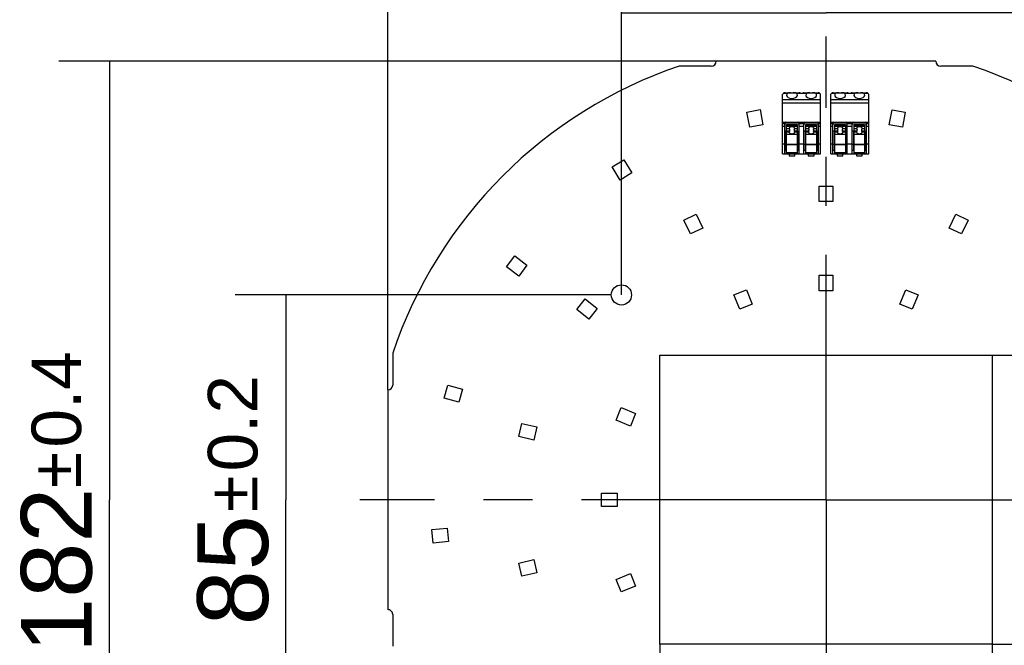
# Model space of a CAD drawing. Header units: millimetres. Extents: x 0 to 210, y 0 to 297.
# Tile 17 of 29: x 97 to 126, y 147 to 165. Entities that reach past the tile are written whole.
import ezdxf
from ezdxf.enums import TextEntityAlignment as Align

# ---------------------------------------------------------------- set-up
doc = ezdxf.new("R2010")
doc.units = ezdxf.units.MM
doc.header["$LTSCALE"] = 19.36
doc.linetypes.add('CENTER', pattern=[0.6, 0.375, -0.075, 0.075, -0.075])
doc.layers.get('0').update_dxf_attribs({"linetype": 'CONTINUOUS'})
doc.layers.add('Z_DIM_2D', color=7, linetype='CONTINUOUS')
doc.layers.add('Z_START_DATUMS', color=7, linetype='CONTINUOUS')
doc.styles.add('TEXTSTYLE_3', font='helveticaneueltw1g-ltcn.otf')
doc.styles.add('TEXTSTYLE_4', font='gdt', dxfattribs={"width": 0.7})
doc.dimstyles.new('DIMSTYLE_3', dxfattribs={"dimtxt": 2.1, "dimasz": 3.5, "dimexe": 1.5, "dimexo": 0, "dimgap": 0.525, "dimtad": 1, "dimlfac": 7.000007, "dimdsep": 46, "dimtxsty": 'TEXTSTYLE_3', "dimblk": '_FILLED', "dimblk1": '_FILLED', "dimblk2": '_FILLED', "dimcen": 0.09, "dimclrt": 5, "dimazin": 2, "dimtol": 1, "dimtp": 0.3, "dimtm": 0.3, "dimtfac": 1, "dimtofl": 0, "dimtmove": 0, "dimatfit": 3, "dimldrblk": '_FILLED', "dimfxl": 0, "dimtolj": 1, "dimarcsym": 0})
doc.dimstyles.new('DIMSTYLE_5', dxfattribs={"dimtxt": 2.1, "dimasz": 3.5, "dimexe": 1.5, "dimexo": 0, "dimtad": 1, "dimlfac": 7.000007, "dimdsep": 46, "dimtxsty": 'TEXTSTYLE_3', "dimblk": '_FILLED', "dimblk1": '_FILLED', "dimblk2": '_FILLED', "dimcen": 0.09, "dimclrt": 5, "dimazin": 2, "dimtol": 1, "dimtp": 1, "dimtm": 1, "dimtfac": 1, "dimtofl": 0, "dimtmove": 0, "dimatfit": 3, "dimldrblk": '_FILLED', "dimfxl": 0, "dimtolj": 1, "dimarcsym": 0})
doc.dimstyles.new('DIMSTYLE_6', dxfattribs={"dimtxt": 2.1, "dimasz": 3.5, "dimexe": 1.5, "dimexo": 0, "dimgap": 0.525, "dimtad": 1, "dimlfac": 7.000007, "dimdsep": 46, "dimtxsty": 'TEXTSTYLE_3', "dimblk": '_FILLED', "dimblk1": '_FILLED', "dimblk2": '_FILLED', "dimcen": 0.09, "dimclrt": 5, "dimazin": 2, "dimtol": 1, "dimtp": 0.2, "dimtm": 0.2, "dimtfac": 1, "dimtofl": 0, "dimtmove": 0, "dimatfit": 3, "dimldrblk": '_FILLED', "dimfxl": 0, "dimtolj": 1, "dimarcsym": 0})
doc.dimstyles.new('DIMSTYLE_7', dxfattribs={"dimtxt": 2.1, "dimasz": 3.5, "dimexe": 1.5, "dimexo": 0, "dimgap": 0.525, "dimtad": 1, "dimlfac": 7.000007, "dimdsep": 46, "dimtxsty": 'TEXTSTYLE_3', "dimblk": '_FILLED', "dimblk1": '_FILLED', "dimblk2": '_FILLED', "dimcen": 0.09, "dimclrt": 5, "dimazin": 2, "dimtol": 1, "dimtp": 0.4, "dimtm": 0.4, "dimtfac": 1, "dimtofl": 0, "dimtmove": 0, "dimatfit": 3, "dimldrblk": '_FILLED', "dimfxl": 0, "dimtolj": 1, "dimarcsym": 0})

# ---------------------------------------------------------------- blocks, each defined once
blk = doc.blocks.new('*D7')
at = {"layer": 'Z_DIM_2D', "color": 2, "linetype": 'Continuous', "transparency": 16777216}
for p, q in [((125.475, 155.386), (138.981, 155.386)), ((137.481, 155.386), (137.481, 151.1)), ((137.481, 146.815), (137.481, 151.1)), ((125.475, 146.815), (138.981, 146.815))]:
    blk.add_line(p, q, dxfattribs=at)
at = {"layer": 'Z_DIM_2D', "color": 5, "linetype": 'Continuous', "transparency": 16777216}
for s, height, style, p in [('0.3', 1.47, 'TEXTSTYLE_3', (136.641, 153.368)), ('`', 1.47, 'TEXTSTYLE_4', (136.641, 151.277)), ('60', 2.1, 'TEXTSTYLE_3', (136.956, 149.009))]:
    blk.add_text(s, height=height, rotation=90, dxfattribs=dict(at, style=style)).set_placement(p, align=Align.CENTER)
blk = doc.blocks.new('_FILLED')
at = {"color": 0, "linetype": 'ByBlock'}
blk.add_solid([(0, 0), (-1, 0.125), (-1, -0.125)], dxfattribs=at)
blk = doc.blocks.new('_NONE')
blk = doc.blocks.new('*D8')
at = {"layer": 'Z_DIM_2D', "color": 2, "linetype": 'Continuous', "transparency": 16777216}
for p, q in [((115.618, 146.815), (115.618, 133.283)), ((125.475, 146.815), (125.475, 133.283)), ((115.618, 134.783), (120.546, 134.783)), ((125.475, 134.783), (120.546, 134.783))]:
    blk.add_line(p, q, dxfattribs=at)
at = {"layer": 'Z_DIM_2D', "color": 5, "linetype": 'Continuous', "transparency": 16777216}
for s, height, style, p in [('69', 2.1, 'TEXTSTYLE_3', (118.455, 135.308)), ('`', 1.47, 'TEXTSTYLE_4', (120.722, 135.623)), ('0.3', 1.47, 'TEXTSTYLE_3', (122.814, 135.623))]:
    blk.add_text(s, height=height, dxfattribs=dict(at, style=style)).set_placement(p, align=Align.CENTER)
blk = doc.blocks.new('*D10')
at = {"layer": 'Z_DIM_2D', "color": 2, "linetype": 'Continuous', "transparency": 16777216}
blk.add_line((131.738, 143.424), (141.113, 136.994), dxfattribs=at)
at = {"layer": 'Z_DIM_2D', "color": 2, "linetype": 'Continuous', "transparency": 16777216, "xscale": 3.5, "yscale": 3.5, "zscale": 3.5, "rotation": 145.5547264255}
blk.add_blockref('_FILLED', (131.738, 143.424), dxfattribs=at)
at = {"layer": 'Z_DIM_2D', "color": 5, "linetype": 'Continuous', "transparency": 16777216}
for s, height, style, p in [('R', 2.1, 'TEXTSTYLE_3', (135.64, 141.385)), ('95', 2.1, 'TEXTSTYLE_3', (136.855, 140.551)), ('`', 1.47, 'TEXTSTYLE_4', (139.359, 139.216)), ('1', 1.47, 'TEXTSTYLE_3', (140.773, 138.246))]:
    blk.add_text(s, height=height, rotation=-34.4453, dxfattribs=dict(at, style=style)).set_placement(p)
blk = doc.blocks.new('*D11')
at = {"layer": 'Z_DIM_2D', "color": 2, "linetype": 'Continuous', "transparency": 16777216}
for p, q in [((114.475, 157.172), (114.475, 167.03)), ((126.618, 157.172), (126.618, 167.03)), ((114.475, 165.53), (120.546, 165.53)), ((126.618, 165.53), (120.546, 165.53))]:
    blk.add_line(p, q, dxfattribs=at)
at = {"layer": 'Z_DIM_2D', "color": 5, "linetype": 'Continuous', "transparency": 16777216}
for s, height, style, p in [('85', 2.1, 'TEXTSTYLE_3', (118.455, 166.055)), ('`', 1.47, 'TEXTSTYLE_4', (120.722, 166.37)), ('0.2', 1.47, 'TEXTSTYLE_3', (122.814, 166.37))]:
    blk.add_text(s, height=height, dxfattribs=dict(at, style=style)).set_placement(p, align=Align.CENTER)
blk = doc.blocks.new('*D12')
at = {"layer": 'Z_DIM_2D', "color": 2, "linetype": 'Continuous', "transparency": 16777216}
for p, q in [((107.546, 154.354), (107.546, 168.288)), ((114.475, 157.172), (114.475, 168.288)), ((111.01, 166.788), (97.457, 166.788)), ((107.546, 166.788), (111.01, 166.788)), ((114.475, 166.788), (111.01, 166.788))]:
    blk.add_line(p, q, dxfattribs=at)
at = {"layer": 'Z_DIM_2D', "color": 5, "linetype": 'Continuous', "transparency": 16777216}
for s, height, style, p in [('48.5', 2.1, 'TEXTSTYLE_3', (102.394, 167.313)), ('`', 1.47, 'TEXTSTYLE_4', (104.109, 167.628)), ('0.3', 1.47, 'TEXTSTYLE_3', (106.577, 167.628))]:
    blk.add_text(s, height=height, dxfattribs=dict(at, style=style)).set_placement(p, align=Align.RIGHT)
blk = doc.blocks.new('*D13')
at = {"layer": 'Z_DIM_2D', "color": 2, "linetype": 'Continuous', "transparency": 16777216}
for p, q in [((107.546, 154.354), (107.546, 171.749)), ((133.546, 154.354), (133.546, 171.749)), ((107.546, 170.249), (120.546, 170.249)), ((133.546, 170.249), (120.546, 170.249))]:
    blk.add_line(p, q, dxfattribs=at)
at = {"layer": 'Z_DIM_2D', "color": 5, "linetype": 'Continuous', "transparency": 16777216}
for s, height, style, p in [('182', 2.1, 'TEXTSTYLE_3', (119.471, 170.774)), ('`', 1.47, 'TEXTSTYLE_4', (122.444, 171.089)), ('0.4', 1.47, 'TEXTSTYLE_3', (124.536, 171.089))]:
    blk.add_text(s, height=height, dxfattribs=dict(at, style=style)).set_placement(p, align=Align.CENTER)
blk = doc.blocks.new('*D14')
at = {"layer": 'Z_DIM_2D', "color": 2, "linetype": 'Continuous', "transparency": 16777216}
for p, q in [((114.175, 157.172), (103.014, 157.172)), ((104.514, 157.172), (104.514, 151.1)), ((104.514, 145.029), (104.514, 151.1)), ((114.175, 145.029), (103.014, 145.029))]:
    blk.add_line(p, q, dxfattribs=at)
at = {"layer": 'Z_DIM_2D', "color": 5, "linetype": 'Continuous', "transparency": 16777216}
for s, height, style, p in [('0.2', 1.47, 'TEXTSTYLE_3', (103.674, 153.368)), ('`', 1.47, 'TEXTSTYLE_4', (103.674, 151.277)), ('85', 2.1, 'TEXTSTYLE_3', (103.989, 149.009))]:
    blk.add_text(s, height=height, rotation=90, dxfattribs=dict(at, style=style)).set_placement(p, align=Align.CENTER)
blk = doc.blocks.new('*D16')
at = {"layer": 'Z_DIM_2D', "color": 2, "linetype": 'Continuous', "transparency": 16777216}
for p, q in [((117.289, 164.1), (97.783, 164.1)), ((99.283, 164.1), (99.283, 151.1)), ((99.283, 138.1), (99.283, 151.1)), ((117.288, 138.1), (97.783, 138.1))]:
    blk.add_line(p, q, dxfattribs=at)
at = {"layer": 'Z_DIM_2D', "color": 5, "linetype": 'Continuous', "transparency": 16777216}
for s, height, style, p in [('0.4', 1.47, 'TEXTSTYLE_3', (98.443, 154.074)), ('`', 1.47, 'TEXTSTYLE_4', (98.443, 151.982)), ('182', 2.1, 'TEXTSTYLE_3', (98.758, 149.009))]:
    blk.add_text(s, height=height, rotation=90, dxfattribs=dict(at, style=style)).set_placement(p, align=Align.CENTER)

msp = doc.modelspace()

# ---------------------------------------------------------------- linework, layer by layer
at = {"color": 7, "linetype": 'Continuous'}
for p, q in [((117.1412, 163.9525), (116.1866, 163.9525)), ((123.8033, 164.1004), (117.289, 164.1004)), ((124.9058, 163.9525), (123.9512, 163.9525)), ((119.2569, 161.3504), (119.2569, 163.1183)), ((119.3311, 163.1647), (119.7449, 163.1647)), ((119.8974, 163.1647), (120.3112, 163.1647)), ((120.3854, 161.3504), (120.3854, 163.1183)), ((120.6854, 161.3504), (120.6854, 163.1183)), ((120.7597, 163.1647), (121.1735, 163.1647)), ((121.326, 163.1647), (121.7398, 163.1647)), ((121.814, 161.3504), (121.814, 163.1183)), ((118.1969, 162.5903), (118.5901, 162.6637)), ((118.2808, 162.1409), (118.1969, 162.5903)), ((118.5901, 162.6637), (118.674, 162.2143)), ((122.4218, 162.2138), (122.5059, 162.6631)), ((122.5059, 162.6631), (122.8991, 162.5896)), ((122.8991, 162.5896), (122.815, 162.1402)), ((118.674, 162.2143), (118.2808, 162.1409)), ((119.3212, 161.3504), (119.3212, 162.2647)), ((119.7497, 162.2361), (119.3212, 162.2361)), ((119.3497, 162.2933), (119.7212, 162.2933)), ((119.3783, 161.3647), (119.3783, 162.2087)), ((119.3783, 162.2087), (119.6926, 162.2087)), ((119.6926, 162.2087), (119.6926, 161.3647)), ((119.7497, 161.3504), (119.7497, 162.2647)), ((119.8926, 161.3504), (119.8926, 162.2647)), ((120.3212, 162.2361), (119.8926, 162.2361)), ((119.9212, 162.2933), (120.2926, 162.2933)), ((119.9497, 161.3647), (119.9497, 162.2087)), ((119.9497, 162.2087), (120.264, 162.2087)), ((120.264, 162.2087), (120.264, 161.3647)), ((120.3212, 161.3504), (120.3212, 162.2647)), ((120.7497, 161.3504), (120.7497, 162.2647)), ((121.1783, 162.2361), (120.7497, 162.2361)), ((120.7783, 162.2933), (121.1497, 162.2933)), ((120.8069, 161.3647), (120.8069, 162.2087)), ((120.8069, 162.2087), (121.1212, 162.2087)), ((121.1212, 162.2087), (121.1212, 161.3647)), ((121.1783, 161.3504), (121.1783, 162.2647)), ((121.3212, 161.3504), (121.3212, 162.2647)), ((121.7497, 162.2361), (121.3212, 162.2361)), ((121.3497, 162.2933), (121.7212, 162.2933)), ((121.3783, 161.3647), (121.3783, 162.2087)), ((121.3783, 162.2087), (121.6926, 162.2087)), ((121.6926, 162.2087), (121.6926, 161.3647)), ((121.7497, 161.3504), (121.7497, 162.2647)), ((122.815, 162.1402), (122.4218, 162.2138)), ((119.3569, 162.0218), (119.3212, 162.0218)), ((119.3569, 162.0218), (119.3569, 161.4647)), ((119.3783, 162.1046), (119.4449, 162.1046)), ((119.4685, 162.0935), (119.3783, 162.0935)), ((119.4683, 162.0221), (119.3783, 162.0221)), ((119.3783, 162.0051), (119.443, 162.0051)), ((119.6926, 161.9268), (119.3783, 161.9268)), ((119.6926, 162.0935), (119.6024, 162.0935)), ((119.6926, 162.0221), (119.6026, 162.0221)), ((119.626, 162.1046), (119.6926, 162.1046)), ((119.6279, 162.0051), (119.6926, 162.0051)), ((119.714, 161.4647), (119.714, 162.0218)), ((119.714, 162.0218), (119.7497, 162.0218)), ((119.9283, 162.0218), (119.8926, 162.0218)), ((119.9283, 162.0218), (119.9283, 161.4647)), ((119.9497, 162.1046), (120.0163, 162.1046)), ((120.0399, 162.0935), (119.9497, 162.0935)), ((120.0397, 162.0221), (119.9497, 162.0221)), ((119.9497, 162.0051), (120.0144, 162.0051)), ((120.264, 161.9268), (119.9497, 161.9268)), ((120.264, 162.0935), (120.1738, 162.0935)), ((120.264, 162.0221), (120.174, 162.0221)), ((120.1974, 162.1046), (120.264, 162.1046)), ((120.1993, 162.0051), (120.264, 162.0051)), ((120.2854, 161.4647), (120.2854, 162.0218)), ((120.2854, 162.0218), (120.3212, 162.0218)), ((120.7854, 162.0218), (120.7497, 162.0218)), ((120.7854, 162.0218), (120.7854, 161.4647)), ((120.8069, 162.1046), (120.8735, 162.1046)), ((120.8971, 162.0935), (120.8069, 162.0935)), ((120.8969, 162.0221), (120.8069, 162.0221)), ((120.8069, 162.0051), (120.8716, 162.0051)), ((121.1212, 161.9268), (120.8069, 161.9268)), ((121.1212, 162.0935), (121.031, 162.0935)), ((121.1212, 162.0221), (121.0312, 162.0221)), ((121.0546, 162.1046), (121.1212, 162.1046)), ((121.0565, 162.0051), (121.1212, 162.0051)), ((121.1426, 161.4647), (121.1426, 162.0218)), ((121.1426, 162.0218), (121.1783, 162.0218)), ((121.3569, 162.0218), (121.3212, 162.0218)), ((121.3569, 162.0218), (121.3569, 161.4647)), ((121.3783, 162.1046), (121.4449, 162.1046)), ((121.4685, 162.0935), (121.3783, 162.0935)), ((121.4683, 162.0221), (121.3783, 162.0221)), ((121.3783, 162.0051), (121.443, 162.0051)), ((121.6926, 161.9268), (121.3783, 161.9268)), ((121.6926, 162.0935), (121.6024, 162.0935)), ((121.6926, 162.0221), (121.6026, 162.0221)), ((121.626, 162.1046), (121.6926, 162.1046)), ((121.6279, 162.0051), (121.6926, 162.0051)), ((121.714, 161.4647), (121.714, 162.0218)), ((121.714, 162.0218), (121.7497, 162.0218)), ((119.2569, 161.3504), (120.3854, 161.3504)), ((119.3212, 161.4647), (119.3569, 161.4647)), ((119.3783, 161.3933), (119.6926, 161.3933)), ((119.4497, 161.3504), (119.4497, 161.2933)), ((119.4497, 161.2933), (119.6212, 161.2933)), ((119.6212, 161.2933), (119.6212, 161.3504)), ((119.714, 161.4647), (119.7497, 161.4647)), ((119.8926, 161.4647), (119.9283, 161.4647)), ((119.9497, 161.3933), (120.264, 161.3933)), ((120.0212, 161.3504), (120.0212, 161.2933)), ((120.0212, 161.2933), (120.1926, 161.2933)), ((120.1926, 161.2933), (120.1926, 161.3504)), ((120.2854, 161.4647), (120.3212, 161.4647)), ((120.6854, 161.3504), (121.814, 161.3504)), ((120.7497, 161.4647), (120.7854, 161.4647)), ((120.8069, 161.3933), (121.1212, 161.3933)), ((120.8783, 161.3504), (120.8783, 161.2933)), ((120.8783, 161.2933), (121.0497, 161.2933)), ((121.0497, 161.2933), (121.0497, 161.3504)), ((121.1426, 161.4647), (121.1783, 161.4647)), ((121.3212, 161.4647), (121.3569, 161.4647)), ((121.3783, 161.3933), (121.6926, 161.3933)), ((121.4497, 161.3504), (121.4497, 161.2933)), ((121.4497, 161.2933), (121.6212, 161.2933)), ((121.6212, 161.2933), (121.6212, 161.3504)), ((121.714, 161.4647), (121.7497, 161.4647)), ((114.2022, 160.9645), (114.5423, 161.175)), ((114.5423, 161.175), (114.7829, 160.7864)), ((114.4428, 160.5758), (114.2022, 160.9645)), ((114.7829, 160.7864), (114.4428, 160.5758)), ((120.3462, 159.9405), (120.3462, 160.3977)), ((120.3462, 160.3977), (120.7462, 160.3977)), ((120.7462, 160.3977), (120.7462, 159.9405)), ((120.7462, 159.9405), (120.3462, 159.9405)), ((116.3311, 159.39), (116.6915, 159.5636)), ((116.6915, 159.5636), (116.8898, 159.1517)), ((124.2025, 159.1517), (124.4008, 159.5636)), ((124.4008, 159.5636), (124.7612, 159.3901)), ((116.5294, 158.9782), (116.3311, 159.39)), ((124.7612, 159.3901), (124.5629, 158.9782)), ((116.8898, 159.1517), (116.5294, 158.9782)), ((124.5629, 158.9782), (124.2025, 159.1517)), ((111.0668, 158.0072), (111.3079, 158.3263)), ((111.3079, 158.3263), (111.6727, 158.0508)), ((111.4316, 157.7316), (111.0668, 158.0072)), ((111.6727, 158.0508), (111.4316, 157.7316)), ((120.3462, 157.2977), (120.3462, 157.7548)), ((120.3462, 157.7548), (120.7462, 157.7548)), ((120.7462, 157.7548), (120.7462, 157.2977)), ((117.8132, 157.1713), (118.1827, 157.3244)), ((118.1827, 157.3244), (118.3577, 156.9021)), ((120.7462, 157.2977), (120.3462, 157.2977)), ((122.7346, 156.9021), (122.9096, 157.3244)), ((122.9096, 157.3244), (123.2791, 157.1713)), ((113.1499, 156.7391), (113.3993, 157.0518)), ((113.3993, 157.0518), (113.7567, 156.7668)), ((117.9882, 156.7489), (117.8132, 157.1713)), ((118.3577, 156.9021), (117.9882, 156.7489)), ((123.1041, 156.749), (122.7346, 156.9021)), ((123.2791, 157.1713), (123.1041, 156.749)), ((113.5073, 156.4541), (113.1499, 156.7391)), ((113.7567, 156.7668), (113.5073, 156.4541)), ((107.689, 155.4452), (107.689, 154.4968)), ((115.6176, 146.8147), (115.6176, 155.3861)), ((115.6176, 155.3861), (125.4747, 155.3861)), ((125.4747, 155.3861), (125.4747, 146.8147)), ((107.5462, 154.354), (107.5462, 147.8433)), ((109.2109, 154.116), (109.3204, 154.5007)), ((109.3204, 154.5007), (109.76, 154.3755)), ((109.76, 154.3755), (109.6505, 153.9908)), ((109.6505, 153.9908), (109.2109, 154.116)), ((114.3192, 153.4603), (114.4722, 153.8299)), ((114.4722, 153.8299), (114.8946, 153.6549)), ((114.7415, 153.2854), (114.3192, 153.4603)), ((114.8946, 153.6549), (114.7415, 153.2854)), ((111.4345, 152.9705), (111.5235, 153.3605)), ((111.5235, 153.3605), (111.9692, 153.2589)), ((111.9692, 153.2589), (111.8802, 152.8689)), ((111.8802, 152.8689), (111.4345, 152.9705)), ((113.889, 150.8977), (113.889, 151.2977)), ((113.889, 151.2977), (114.3462, 151.2977)), ((114.3462, 151.2977), (114.3462, 150.8977)), ((114.3462, 150.8977), (113.889, 150.8977)), ((108.8492, 150.2142), (109.3044, 150.2564)), ((108.8862, 149.8159), (108.8492, 150.2142)), ((109.3044, 150.2564), (109.3413, 149.8581)), ((109.3413, 149.8581), (108.8862, 149.8159)), ((111.4349, 149.2231), (111.8806, 149.3248)), ((111.8806, 149.3248), (111.9696, 148.9349)), ((111.5239, 148.8331), (111.4349, 149.2231)), ((111.9696, 148.9349), (111.5239, 148.8331)), ((114.3192, 148.7351), (114.7415, 148.91)), ((114.4722, 148.3655), (114.3192, 148.7351)), ((114.7415, 148.91), (114.8946, 148.5405)), ((114.8946, 148.5405), (114.4722, 148.3655)), ((107.689, 147.7004), (107.689, 146.7556)), ((125.4747, 146.8147), (115.6176, 146.8147))]:
    msp.add_line(p, q, dxfattribs=at)
at = {"color": 9, "linetype": 'Continuous'}
for p, q in [((119.2862, 163.1503), (119.4112, 163.1503)), ((119.6597, 163.1503), (119.9826, 163.1503)), ((120.2312, 163.1503), (120.3561, 163.1503)), ((120.7148, 163.1503), (120.8397, 163.1503)), ((121.0883, 163.1503), (121.4112, 163.1503)), ((121.6597, 163.1503), (121.7847, 163.1503)), ((120.3854, 162.9575), (119.2569, 162.9575)), ((119.2569, 162.8647), (120.3854, 162.8647)), ((121.814, 162.9575), (120.6854, 162.9575)), ((120.6854, 162.8647), (121.814, 162.8647)), ((119.3264, 162.2812), (119.2569, 162.2812)), ((119.2569, 162.2564), (119.3212, 162.2564)), ((119.3212, 162.24), (119.2569, 162.24)), ((119.2569, 162.1781), (119.3212, 162.1781)), ((119.6926, 162.2072), (119.3783, 162.2072)), ((119.3783, 162.1772), (119.6926, 162.1772)), ((119.8978, 162.2812), (119.7445, 162.2812)), ((119.7497, 162.2564), (119.8926, 162.2564)), ((119.8926, 162.24), (119.7497, 162.24)), ((119.7497, 162.1781), (119.8926, 162.1781)), ((120.264, 162.2072), (119.9497, 162.2072)), ((119.9497, 162.1772), (120.264, 162.1772)), ((120.3854, 162.2812), (120.3159, 162.2812)), ((120.3212, 162.2564), (120.3854, 162.2564)), ((120.3854, 162.24), (120.3212, 162.24)), ((120.3212, 162.1781), (120.3854, 162.1781)), ((120.755, 162.2812), (120.6854, 162.2812)), ((120.6854, 162.2564), (120.7497, 162.2564)), ((120.7497, 162.24), (120.6854, 162.24)), ((120.6854, 162.1781), (120.7497, 162.1781)), ((121.1212, 162.2072), (120.8069, 162.2072)), ((120.8069, 162.1772), (121.1212, 162.1772)), ((121.3264, 162.2812), (121.1731, 162.2812)), ((121.1783, 162.2564), (121.3212, 162.2564)), ((121.3212, 162.24), (121.1783, 162.24)), ((121.1783, 162.1781), (121.3212, 162.1781)), ((121.6926, 162.2072), (121.3783, 162.2072)), ((121.3783, 162.1772), (121.6926, 162.1772)), ((121.814, 162.2812), (121.7445, 162.2812)), ((121.7497, 162.2564), (121.814, 162.2564)), ((121.814, 162.24), (121.7497, 162.24)), ((121.7497, 162.1781), (121.814, 162.1781)), ((119.3212, 161.6361), (119.2569, 161.6361)), ((119.3569, 161.6339), (119.3212, 161.6339)), ((119.6926, 161.6327), (119.3783, 161.6327)), ((119.3783, 161.6277), (119.6926, 161.6277)), ((119.7497, 161.6339), (119.714, 161.6339)), ((119.8926, 161.6361), (119.7497, 161.6361)), ((119.9283, 161.6339), (119.8926, 161.6339)), ((120.264, 161.6327), (119.9497, 161.6327)), ((119.9497, 161.6277), (120.264, 161.6277)), ((120.3212, 161.6339), (120.2854, 161.6339)), ((120.3854, 161.6361), (120.3212, 161.6361)), ((120.7497, 161.6361), (120.6854, 161.6361)), ((120.7854, 161.6339), (120.7497, 161.6339)), ((121.1212, 161.6327), (120.8069, 161.6327)), ((120.8069, 161.6277), (121.1212, 161.6277)), ((121.1783, 161.6339), (121.1426, 161.6339)), ((121.3212, 161.6361), (121.1783, 161.6361)), ((121.3569, 161.6339), (121.3212, 161.6339)), ((121.6926, 161.6327), (121.3783, 161.6327)), ((121.3783, 161.6277), (121.6926, 161.6277)), ((121.7497, 161.6339), (121.714, 161.6339)), ((121.814, 161.6361), (121.7497, 161.6361)), ((119.3783, 161.3647), (119.6926, 161.3647)), ((119.9497, 161.3647), (120.264, 161.3647)), ((120.8069, 161.3647), (121.1212, 161.3647)), ((121.3783, 161.3647), (121.6926, 161.3647))]:
    msp.add_line(p, q, dxfattribs=at)
at = {"color": 7, "linetype": 'Continuous'}
msp.add_circle((114.4747, 157.1718), 0.3, dxfattribs=at)
for centre, radius, start, end in [((120.5462, 151.1004), 13.5714, 108.73762, 161.32826), ((117.1412, 164.1004), 0.1479, 270.00072, 359.99928), ((123.9512, 164.1004), 0.1479, 180.00072, 269.99928), ((120.5462, 151.1004), 13.5714, 18.67066, 71.26239), ((119.3497, 162.2647), 0.0286, 90, 180), ((119.7212, 162.2647), 0.0286, 0, 90), ((119.9212, 162.2647), 0.0286, 90, 180), ((120.2926, 162.2647), 0.0286, 0, 90), ((120.7783, 162.2647), 0.0286, 90, 180), ((121.1497, 162.2647), 0.0286, 0, 90), ((121.3497, 162.2647), 0.0286, 90, 180), ((121.7212, 162.2647), 0.0286, 0, 90), ((107.5462, 154.4968), 0.1428, 269.9935, 359.99332), ((107.5462, 147.7004), 0.1429, 0, 90.00063)]:
    msp.add_arc(centre, radius, start, end, dxfattribs=at)
for centre, major_axis, start_param, end_param in [((119.548, 163.0499), (0.3143, 0), 2.5552035, 2.7551765), ((119.5354, 163.0915), (0.1607, 0), 2.4548566, 6.9699214), ((120.1069, 163.0915), (0.1607, 0), 2.4548566, 6.9699214), ((120.0943, 163.0499), (0.3143, 0), 0.3864162, 0.5863891), ((120.9766, 163.0499), (0.3143, 0), 2.5552035, 2.7551765), ((120.964, 163.0915), (0.1607, 0), 2.4548566, 6.9699214), ((121.5354, 163.0915), (0.1607, 0), 2.4548566, 6.9699214), ((121.5229, 163.0499), (0.3143, 0), 0.3864162, 0.5863891)]:
    msp.add_ellipse(centre, major_axis=major_axis, ratio=0.5773503, start_param=start_param, end_param=end_param, dxfattribs=at)
for points, knots in [([(119.3311, 163.1647), (119.3269, 163.1647), (119.3186, 163.1643), (119.3086, 163.1622), (119.3011, 163.1596), (119.2958, 163.1571), (119.2908, 163.154), (119.2877, 163.1516), (119.2862, 163.1503)], [0, 0, 0, 0, 0.26339, 0.5139142, 0.6358661, 0.7567243, 0.8776571, 1, 1, 1, 1]), ([(119.4947, 163.1647), (119.4906, 163.1647), (119.4826, 163.1647), (119.4706, 163.1644), (119.4592, 163.1639), (119.4482, 163.1628), (119.4378, 163.1612), (119.428, 163.1587), (119.4191, 163.1552), (119.4137, 163.1521), (119.4112, 163.1503)], [0, 0, 0, 0, 0.1427183, 0.2815106, 0.4155193, 0.5439926, 0.6663997, 0.782632, 0.8932942, 1, 1, 1, 1]), ([(119.6597, 163.1503), (119.6572, 163.1521), (119.6518, 163.1552), (119.6429, 163.1587), (119.6331, 163.1612), (119.6227, 163.1628), (119.6117, 163.1639), (119.6003, 163.1644), (119.5883, 163.1647), (119.5803, 163.1647), (119.5762, 163.1647)], [0, 0, 0, 0, 0.1067058, 0.217368, 0.3336003, 0.4560074, 0.5844807, 0.7184894, 0.8572817, 1, 1, 1, 1]), ([(119.7675, 163.1622), (119.7657, 163.1626), (119.7583, 163.1642), (119.7506, 163.1647), (119.7449, 163.1647)], [0, 0, 0, 0, 0.2419977, 1, 1, 1, 1]), ([(119.7675, 163.1622), (119.7692, 163.1617), (119.7729, 163.1608), (119.7787, 163.1593), (119.785, 163.1578), (119.7941, 163.1559), (119.8061, 163.1541), (119.8212, 163.1533), (119.8362, 163.1541), (119.8483, 163.1559), (119.8574, 163.1578), (119.8636, 163.1593), (119.8694, 163.1608), (119.8731, 163.1617), (119.8748, 163.1622)], [0, 0, 0, 0, 0.049978, 0.1048713, 0.1639987, 0.2267087, 0.360256, 0.5, 0.639744, 0.7732913, 0.8360013, 0.8951287, 0.950022, 1, 1, 1, 1]), ([(119.8974, 163.1647), (119.8955, 163.1647), (119.8879, 163.1645), (119.8803, 163.1635), (119.8748, 163.1622)], [0, 0, 0, 0, 0.2589734, 1, 1, 1, 1]), ([(120.0661, 163.1647), (120.0621, 163.1647), (120.054, 163.1647), (120.0421, 163.1644), (120.0306, 163.1639), (120.0196, 163.1628), (120.0092, 163.1612), (119.9995, 163.1587), (119.9905, 163.1552), (119.9851, 163.1521), (119.9826, 163.1503)], [0, 0, 0, 0, 0.1427183, 0.2815106, 0.4155193, 0.5439926, 0.6663997, 0.782632, 0.8932942, 1, 1, 1, 1]), ([(120.2312, 163.1503), (120.2287, 163.1521), (120.2232, 163.1552), (120.2143, 163.1587), (120.2046, 163.1612), (120.1942, 163.1628), (120.1832, 163.1639), (120.1717, 163.1644), (120.1598, 163.1647), (120.1517, 163.1647), (120.1476, 163.1647)], [0, 0, 0, 0, 0.1067058, 0.217368, 0.3336003, 0.4560074, 0.5844807, 0.7184894, 0.8572817, 1, 1, 1, 1]), ([(120.3561, 163.1503), (120.3546, 163.1516), (120.3515, 163.154), (120.3465, 163.1571), (120.3412, 163.1596), (120.3338, 163.1622), (120.3237, 163.1643), (120.3154, 163.1647), (120.3112, 163.1647)], [0, 0, 0, 0, 0.1223429, 0.2432757, 0.3641339, 0.4860858, 0.73661, 1, 1, 1, 1]), ([(120.7597, 163.1647), (120.7555, 163.1647), (120.7472, 163.1643), (120.7371, 163.1622), (120.7297, 163.1596), (120.7244, 163.1571), (120.7194, 163.154), (120.7163, 163.1516), (120.7148, 163.1503)], [0, 0, 0, 0, 0.26339, 0.5139142, 0.6358661, 0.7567243, 0.8776571, 1, 1, 1, 1]), ([(120.9233, 163.1647), (120.9192, 163.1647), (120.9111, 163.1647), (120.8992, 163.1644), (120.8877, 163.1639), (120.8767, 163.1628), (120.8663, 163.1612), (120.8566, 163.1587), (120.8477, 163.1552), (120.8422, 163.1521), (120.8397, 163.1503)], [0, 0, 0, 0, 0.1427183, 0.2815106, 0.4155193, 0.5439926, 0.6663997, 0.782632, 0.8932942, 1, 1, 1, 1]), ([(121.0883, 163.1503), (121.0858, 163.1521), (121.0804, 163.1552), (121.0714, 163.1587), (121.0617, 163.1612), (121.0513, 163.1628), (121.0403, 163.1639), (121.0288, 163.1644), (121.0169, 163.1647), (121.0088, 163.1647), (121.0047, 163.1647)], [0, 0, 0, 0, 0.1067058, 0.217368, 0.3336003, 0.4560074, 0.5844807, 0.7184894, 0.8572817, 1, 1, 1, 1]), ([(121.1961, 163.1622), (121.1943, 163.1626), (121.1868, 163.1642), (121.1792, 163.1647), (121.1735, 163.1647)], [0, 0, 0, 0, 0.2419977, 1, 1, 1, 1]), ([(121.1961, 163.1622), (121.1978, 163.1617), (121.2015, 163.1608), (121.2073, 163.1593), (121.2135, 163.1578), (121.2226, 163.1559), (121.2347, 163.1541), (121.2497, 163.1533), (121.2647, 163.1541), (121.2768, 163.1559), (121.2859, 163.1578), (121.2922, 163.1593), (121.298, 163.1608), (121.3016, 163.1617), (121.3034, 163.1622)], [0, 0, 0, 0, 0.049978, 0.1048713, 0.1639987, 0.2267087, 0.360256, 0.5, 0.639744, 0.7732913, 0.8360013, 0.8951287, 0.950022, 1, 1, 1, 1]), ([(121.326, 163.1647), (121.324, 163.1647), (121.3164, 163.1645), (121.3089, 163.1635), (121.3034, 163.1622)], [0, 0, 0, 0, 0.2589734, 1, 1, 1, 1]), ([(121.4947, 163.1647), (121.4906, 163.1647), (121.4826, 163.1647), (121.4706, 163.1644), (121.4591, 163.1639), (121.4482, 163.1628), (121.4378, 163.1612), (121.428, 163.1587), (121.4191, 163.1552), (121.4137, 163.1521), (121.4112, 163.1503)], [0, 0, 0, 0, 0.1427183, 0.2815106, 0.4155193, 0.5439926, 0.6663997, 0.782632, 0.8932942, 1, 1, 1, 1]), ([(121.6597, 163.1503), (121.6572, 163.1521), (121.6518, 163.1552), (121.6429, 163.1587), (121.6331, 163.1612), (121.6227, 163.1628), (121.6117, 163.1639), (121.6002, 163.1644), (121.5883, 163.1647), (121.5803, 163.1647), (121.5762, 163.1647)], [0, 0, 0, 0, 0.1067058, 0.217368, 0.3336003, 0.4560074, 0.5844807, 0.7184894, 0.8572817, 1, 1, 1, 1]), ([(121.7847, 163.1503), (121.7832, 163.1516), (121.7801, 163.154), (121.7751, 163.1571), (121.7698, 163.1596), (121.7623, 163.1622), (121.7523, 163.1643), (121.744, 163.1647), (121.7398, 163.1647)], [0, 0, 0, 0, 0.1223429, 0.2432757, 0.3641339, 0.4860858, 0.73661, 1, 1, 1, 1]), ([(119.626, 162.1046), (119.6238, 162.1086), (119.6201, 162.1145), (119.6144, 162.1217), (119.6083, 162.1286), (119.5997, 162.1364), (119.5902, 162.143), (119.5822, 162.1474), (119.5738, 162.1513), (119.5629, 162.1551), (119.5493, 162.1579), (119.5354, 162.1588), (119.5216, 162.1579), (119.508, 162.1551), (119.4971, 162.1513), (119.4887, 162.1474), (119.4807, 162.143), (119.4712, 162.1364), (119.4626, 162.1286), (119.4565, 162.1217), (119.4508, 162.1145), (119.4471, 162.1086), (119.4449, 162.1046)], [0, 0, 0, 0, 0.0624561, 0.0937059, 0.1249585, 0.1874371, 0.2499268, 0.2811931, 0.3124617, 0.3749696, 0.4374833, 0.5, 0.5625167, 0.6250304, 0.6875383, 0.7188069, 0.7500732, 0.8125629, 0.8750415, 0.9062941, 0.9375439, 1, 1, 1, 1]), ([(120.1974, 162.1046), (120.1953, 162.1086), (120.1915, 162.1145), (120.1859, 162.1217), (120.1797, 162.1286), (120.1712, 162.1364), (120.1617, 162.143), (120.1536, 162.1474), (120.1452, 162.1513), (120.1343, 162.1551), (120.1207, 162.1579), (120.1069, 162.1588), (120.093, 162.1579), (120.0794, 162.1551), (120.0685, 162.1513), (120.0602, 162.1474), (120.0521, 162.143), (120.0426, 162.1364), (120.034, 162.1286), (120.0279, 162.1217), (120.0222, 162.1145), (120.0185, 162.1086), (120.0163, 162.1046)], [0, 0, 0, 0, 0.0624561, 0.0937059, 0.1249585, 0.1874371, 0.2499268, 0.2811931, 0.3124617, 0.3749696, 0.4374833, 0.5, 0.5625167, 0.6250304, 0.6875383, 0.7188069, 0.7500732, 0.8125629, 0.8750415, 0.9062941, 0.9375439, 1, 1, 1, 1]), ([(121.0546, 162.1046), (121.0524, 162.1086), (121.0487, 162.1145), (121.043, 162.1217), (121.0369, 162.1286), (121.0283, 162.1364), (121.0188, 162.143), (121.0107, 162.1474), (121.0024, 162.1513), (120.9914, 162.1551), (120.9779, 162.1579), (120.964, 162.1588), (120.9502, 162.1579), (120.9366, 162.1551), (120.9257, 162.1513), (120.9173, 162.1474), (120.9092, 162.143), (120.8997, 162.1364), (120.8912, 162.1286), (120.885, 162.1217), (120.8793, 162.1145), (120.8756, 162.1086), (120.8735, 162.1046)], [0, 0, 0, 0, 0.0624561, 0.0937059, 0.1249585, 0.1874371, 0.2499268, 0.2811931, 0.3124617, 0.3749696, 0.4374833, 0.5, 0.5625167, 0.6250304, 0.6875383, 0.7188069, 0.7500732, 0.8125629, 0.8750415, 0.9062941, 0.9375439, 1, 1, 1, 1]), ([(121.626, 162.1046), (121.6238, 162.1086), (121.6201, 162.1145), (121.6144, 162.1217), (121.6083, 162.1286), (121.5997, 162.1364), (121.5902, 162.143), (121.5821, 162.1474), (121.5738, 162.1513), (121.5629, 162.1551), (121.5493, 162.1579), (121.5354, 162.1588), (121.5216, 162.1579), (121.508, 162.1551), (121.4971, 162.1513), (121.4887, 162.1474), (121.4807, 162.143), (121.4712, 162.1364), (121.4626, 162.1286), (121.4565, 162.1217), (121.4508, 162.1145), (121.4471, 162.1086), (121.4449, 162.1046)], [0, 0, 0, 0, 0.0624561, 0.0937059, 0.1249585, 0.1874371, 0.2499268, 0.2811931, 0.3124617, 0.3749696, 0.4374833, 0.5, 0.5625167, 0.6250304, 0.6875383, 0.7188069, 0.7500732, 0.8125629, 0.8750415, 0.9062941, 0.9375439, 1, 1, 1, 1]), ([(119.4683, 162.0221), (119.4654, 162.021), (119.4613, 162.0192), (119.4561, 162.0165), (119.4528, 162.0143), (119.4497, 162.0122), (119.4463, 162.0092), (119.4441, 162.0068), (119.443, 162.0051)], [0, 0, 0, 0, 0.2990634, 0.436407, 0.5653775, 0.6859777, 0.7983763, 1, 1, 1, 1]), ([(119.443, 162.0051), (119.4451, 162.0008), (119.4487, 161.9946), (119.4544, 161.9869), (119.4605, 161.9796), (119.4692, 161.9713), (119.4789, 161.9643), (119.4872, 161.9595), (119.4958, 161.9553), (119.507, 161.9513), (119.5211, 161.9483), (119.5354, 161.9473), (119.5498, 161.9483), (119.5639, 161.9513), (119.5751, 161.9553), (119.5837, 161.9595), (119.592, 161.9643), (119.6017, 161.9713), (119.6104, 161.9796), (119.6165, 161.9869), (119.6222, 161.9946), (119.6258, 162.0008), (119.6279, 162.0051)], [0, 0, 0, 0, 0.0624542, 0.0937044, 0.1249574, 0.1874345, 0.2499233, 0.2811906, 0.3124604, 0.3749684, 0.4374826, 0.5, 0.5625174, 0.6250316, 0.6875396, 0.7188094, 0.7500767, 0.8125655, 0.8750426, 0.9062956, 0.9375458, 1, 1, 1, 1]), ([(119.4449, 162.1046), (119.4455, 162.104), (119.4469, 162.1029), (119.4491, 162.1014), (119.4516, 162.1), (119.4556, 162.098), (119.4612, 162.0957), (119.466, 162.0942), (119.4685, 162.0935)], [0, 0, 0, 0, 0.094186, 0.1970662, 0.3088688, 0.4296609, 0.6978069, 1, 1, 1, 1]), ([(119.4685, 162.0935), (119.467, 162.0907), (119.4644, 162.0851), (119.4616, 162.0762), (119.4599, 162.0671), (119.4593, 162.0578), (119.4599, 162.0485), (119.4615, 162.0394), (119.4643, 162.0305), (119.4668, 162.0249), (119.4683, 162.0221)], [0, 0, 0, 0, 0.125015, 0.2500174, 0.3750114, 0.5000009, 0.6249903, 0.7499839, 0.8749858, 1, 1, 1, 1]), ([(119.6024, 162.0935), (119.6049, 162.0942), (119.6097, 162.0957), (119.6153, 162.098), (119.6192, 162.1), (119.6218, 162.1014), (119.624, 162.1029), (119.6254, 162.104), (119.626, 162.1046)], [0, 0, 0, 0, 0.3021931, 0.5703391, 0.6911312, 0.8029338, 0.905814, 1, 1, 1, 1]), ([(119.6026, 162.0221), (119.604, 162.0249), (119.6066, 162.0305), (119.6094, 162.0394), (119.611, 162.0485), (119.6116, 162.0578), (119.611, 162.0671), (119.6093, 162.0762), (119.6064, 162.0851), (119.6039, 162.0907), (119.6024, 162.0935)], [0, 0, 0, 0, 0.1250142, 0.2500161, 0.3750097, 0.4999991, 0.6249886, 0.7499826, 0.874985, 1, 1, 1, 1]), ([(119.6279, 162.0051), (119.6267, 162.0068), (119.6246, 162.0092), (119.6212, 162.0122), (119.6181, 162.0143), (119.6148, 162.0165), (119.6096, 162.0192), (119.6055, 162.021), (119.6026, 162.0221)], [0, 0, 0, 0, 0.2016236, 0.3140223, 0.4346225, 0.563593, 0.7009366, 1, 1, 1, 1]), ([(120.0397, 162.0221), (120.0368, 162.021), (120.0327, 162.0192), (120.0276, 162.0165), (120.0242, 162.0143), (120.0212, 162.0122), (120.0178, 162.0092), (120.0156, 162.0068), (120.0144, 162.0051)], [0, 0, 0, 0, 0.2990634, 0.436407, 0.5653775, 0.6859777, 0.7983763, 1, 1, 1, 1]), ([(120.0144, 162.0051), (120.0165, 162.0008), (120.0201, 161.9946), (120.0258, 161.9869), (120.032, 161.9796), (120.0406, 161.9713), (120.0503, 161.9643), (120.0586, 161.9595), (120.0672, 161.9553), (120.0785, 161.9513), (120.0925, 161.9483), (120.1069, 161.9473), (120.1212, 161.9483), (120.1353, 161.9513), (120.1465, 161.9553), (120.1551, 161.9595), (120.1634, 161.9643), (120.1731, 161.9713), (120.1818, 161.9796), (120.188, 161.9869), (120.1936, 161.9946), (120.1972, 162.0008), (120.1993, 162.0051)], [0, 0, 0, 0, 0.0624542, 0.0937044, 0.1249574, 0.1874345, 0.2499233, 0.2811906, 0.3124604, 0.3749684, 0.4374826, 0.5, 0.5625174, 0.6250316, 0.6875396, 0.7188094, 0.7500767, 0.8125655, 0.8750426, 0.9062956, 0.9375458, 1, 1, 1, 1]), ([(120.0163, 162.1046), (120.0169, 162.104), (120.0183, 162.1029), (120.0205, 162.1014), (120.0231, 162.1), (120.027, 162.098), (120.0326, 162.0957), (120.0374, 162.0942), (120.0399, 162.0935)], [0, 0, 0, 0, 0.094186, 0.1970662, 0.3088688, 0.4296609, 0.6978069, 1, 1, 1, 1]), ([(120.0399, 162.0935), (120.0385, 162.0907), (120.0359, 162.0851), (120.0331, 162.0762), (120.0314, 162.0671), (120.0308, 162.0578), (120.0313, 162.0485), (120.033, 162.0394), (120.0357, 162.0305), (120.0383, 162.0249), (120.0397, 162.0221)], [0, 0, 0, 0, 0.125015, 0.2500174, 0.3750114, 0.5000009, 0.6249903, 0.7499839, 0.8749858, 1, 1, 1, 1]), ([(120.1738, 162.0935), (120.1764, 162.0942), (120.1811, 162.0957), (120.1867, 162.098), (120.1907, 162.1), (120.1932, 162.1014), (120.1955, 162.1029), (120.1968, 162.104), (120.1974, 162.1046)], [0, 0, 0, 0, 0.3021931, 0.5703391, 0.6911312, 0.8029338, 0.905814, 1, 1, 1, 1]), ([(120.174, 162.0221), (120.1755, 162.0249), (120.178, 162.0305), (120.1808, 162.0394), (120.1824, 162.0485), (120.183, 162.0578), (120.1824, 162.0671), (120.1807, 162.0762), (120.1779, 162.0851), (120.1753, 162.0907), (120.1738, 162.0935)], [0, 0, 0, 0, 0.1250142, 0.2500161, 0.3750097, 0.4999991, 0.6249886, 0.7499826, 0.874985, 1, 1, 1, 1]), ([(120.1993, 162.0051), (120.1982, 162.0068), (120.196, 162.0092), (120.1926, 162.0122), (120.1896, 162.0143), (120.1862, 162.0165), (120.181, 162.0192), (120.1769, 162.021), (120.174, 162.0221)], [0, 0, 0, 0, 0.2016236, 0.3140223, 0.4346225, 0.563593, 0.7009366, 1, 1, 1, 1]), ([(120.8969, 162.0221), (120.894, 162.021), (120.8898, 162.0192), (120.8847, 162.0165), (120.8813, 162.0143), (120.8783, 162.0122), (120.8749, 162.0092), (120.8727, 162.0068), (120.8716, 162.0051)], [0, 0, 0, 0, 0.2990634, 0.436407, 0.5653775, 0.6859777, 0.7983763, 1, 1, 1, 1]), ([(120.8716, 162.0051), (120.8737, 162.0008), (120.8773, 161.9946), (120.8829, 161.9869), (120.8891, 161.9796), (120.8977, 161.9713), (120.9075, 161.9643), (120.9157, 161.9595), (120.9243, 161.9553), (120.9356, 161.9513), (120.9497, 161.9483), (120.964, 161.9473), (120.9784, 161.9483), (120.9924, 161.9513), (121.0037, 161.9553), (121.0123, 161.9595), (121.0206, 161.9643), (121.0303, 161.9713), (121.0389, 161.9796), (121.0451, 161.9869), (121.0507, 161.9946), (121.0544, 162.0008), (121.0565, 162.0051)], [0, 0, 0, 0, 0.0624542, 0.0937044, 0.1249574, 0.1874345, 0.2499233, 0.2811906, 0.3124604, 0.3749684, 0.4374826, 0.5, 0.5625174, 0.6250316, 0.6875396, 0.7188094, 0.7500767, 0.8125655, 0.8750426, 0.9062956, 0.9375458, 1, 1, 1, 1]), ([(120.8735, 162.1046), (120.8741, 162.104), (120.8754, 162.1029), (120.8777, 162.1014), (120.8802, 162.1), (120.8841, 162.098), (120.8898, 162.0957), (120.8945, 162.0942), (120.8971, 162.0935)], [0, 0, 0, 0, 0.094186, 0.1970662, 0.3088688, 0.4296609, 0.6978069, 1, 1, 1, 1]), ([(120.8971, 162.0935), (120.8956, 162.0907), (120.893, 162.0851), (120.8902, 162.0762), (120.8885, 162.0671), (120.8879, 162.0578), (120.8884, 162.0485), (120.8901, 162.0394), (120.8929, 162.0305), (120.8954, 162.0249), (120.8969, 162.0221)], [0, 0, 0, 0, 0.125015, 0.2500174, 0.3750114, 0.5000009, 0.6249903, 0.7499839, 0.8749858, 1, 1, 1, 1]), ([(121.031, 162.0935), (121.0335, 162.0942), (121.0383, 162.0957), (121.0439, 162.098), (121.0478, 162.1), (121.0504, 162.1014), (121.0526, 162.1029), (121.054, 162.104), (121.0546, 162.1046)], [0, 0, 0, 0, 0.3021931, 0.5703391, 0.6911312, 0.8029338, 0.905814, 1, 1, 1, 1]), ([(121.0312, 162.0221), (121.0326, 162.0249), (121.0352, 162.0305), (121.0379, 162.0394), (121.0396, 162.0485), (121.0401, 162.0578), (121.0395, 162.0671), (121.0378, 162.0762), (121.035, 162.0851), (121.0324, 162.0907), (121.031, 162.0935)], [0, 0, 0, 0, 0.1250142, 0.2500161, 0.3750097, 0.4999991, 0.6249886, 0.7499826, 0.874985, 1, 1, 1, 1]), ([(121.0565, 162.0051), (121.0553, 162.0068), (121.0531, 162.0092), (121.0497, 162.0122), (121.0467, 162.0143), (121.0433, 162.0165), (121.0382, 162.0192), (121.0341, 162.021), (121.0312, 162.0221)], [0, 0, 0, 0, 0.2016236, 0.3140223, 0.4346225, 0.563593, 0.7009366, 1, 1, 1, 1]), ([(121.4683, 162.0221), (121.4654, 162.021), (121.4613, 162.0192), (121.4561, 162.0165), (121.4527, 162.0143), (121.4497, 162.0122), (121.4463, 162.0092), (121.4441, 162.0068), (121.443, 162.0051)], [0, 0, 0, 0, 0.2990634, 0.436407, 0.5653775, 0.6859777, 0.7983763, 1, 1, 1, 1]), ([(121.443, 162.0051), (121.4451, 162.0008), (121.4487, 161.9946), (121.4544, 161.9869), (121.4605, 161.9796), (121.4692, 161.9713), (121.4789, 161.9643), (121.4872, 161.9595), (121.4958, 161.9553), (121.507, 161.9513), (121.5211, 161.9483), (121.5354, 161.9473), (121.5498, 161.9483), (121.5638, 161.9513), (121.5751, 161.9553), (121.5837, 161.9595), (121.592, 161.9643), (121.6017, 161.9713), (121.6104, 161.9796), (121.6165, 161.9869), (121.6222, 161.9946), (121.6258, 162.0008), (121.6279, 162.0051)], [0, 0, 0, 0, 0.0624542, 0.0937044, 0.1249574, 0.1874345, 0.2499233, 0.2811906, 0.3124604, 0.3749684, 0.4374826, 0.5, 0.5625174, 0.6250316, 0.6875396, 0.7188094, 0.7500767, 0.8125655, 0.8750426, 0.9062956, 0.9375458, 1, 1, 1, 1]), ([(121.4449, 162.1046), (121.4455, 162.104), (121.4468, 162.1029), (121.4491, 162.1014), (121.4516, 162.1), (121.4556, 162.098), (121.4612, 162.0957), (121.466, 162.0942), (121.4685, 162.0935)], [0, 0, 0, 0, 0.094186, 0.1970662, 0.3088688, 0.4296609, 0.6978069, 1, 1, 1, 1]), ([(121.4685, 162.0935), (121.467, 162.0907), (121.4644, 162.0851), (121.4616, 162.0762), (121.4599, 162.0671), (121.4593, 162.0578), (121.4599, 162.0485), (121.4615, 162.0394), (121.4643, 162.0305), (121.4668, 162.0249), (121.4683, 162.0221)], [0, 0, 0, 0, 0.125015, 0.2500174, 0.3750114, 0.5000009, 0.6249903, 0.7499839, 0.8749858, 1, 1, 1, 1]), ([(121.6024, 162.0935), (121.6049, 162.0942), (121.6097, 162.0957), (121.6153, 162.098), (121.6192, 162.1), (121.6218, 162.1014), (121.624, 162.1029), (121.6254, 162.104), (121.626, 162.1046)], [0, 0, 0, 0, 0.3021931, 0.5703391, 0.6911312, 0.8029338, 0.905814, 1, 1, 1, 1]), ([(121.6026, 162.0221), (121.604, 162.0249), (121.6066, 162.0305), (121.6094, 162.0394), (121.611, 162.0485), (121.6116, 162.0578), (121.611, 162.0671), (121.6093, 162.0762), (121.6064, 162.0851), (121.6039, 162.0907), (121.6024, 162.0935)], [0, 0, 0, 0, 0.1250142, 0.2500161, 0.3750097, 0.4999991, 0.6249886, 0.7499826, 0.874985, 1, 1, 1, 1]), ([(121.6279, 162.0051), (121.6267, 162.0068), (121.6246, 162.0092), (121.6212, 162.0122), (121.6181, 162.0143), (121.6148, 162.0165), (121.6096, 162.0192), (121.6055, 162.021), (121.6026, 162.0221)], [0, 0, 0, 0, 0.2016236, 0.3140223, 0.4346225, 0.563593, 0.7009366, 1, 1, 1, 1])]:
    msp.add_open_spline(points, degree=3, knots=knots, dxfattribs=at)
at = {"layer": 'Z_START_DATUMS', "color": 7, "linetype": 'CENTER'}
for q in [(120.5462, 164.8304), (106.7097, 151.1004), (120.5462, 137.5659), (134.4443, 151.1004)]:
    msp.add_line((120.5462, 151.1004), q, dxfattribs=at)

# ---------------------------------------------------------------- dimensions: what is measured, and where the dimension line sits
at = {"layer": 'Z_DIM_2D', "color": 2, "linetype": 'Continuous'}
for base, p1, p2, dimstyle, picture, middle in [((133.5462, 170.2488), (107.5462, 154.354), (133.5462, 154.354), 'DIMSTYLE_7', '*D13', (121.5627, 170.2488)), ((114.4747, 166.7885), (107.5462, 154.354), (114.4747, 157.1718), 'DIMSTYLE_3', '*D12', (102.0173, 166.7885)), ((126.6176, 165.5302), (114.4747, 157.1718), (126.6176, 157.1718), 'DIMSTYLE_6', '*D11', (120.5462, 165.5302))]:
    dim = msp.add_linear_dim(base=base, p1=p1, p2=p2, dimstyle=dimstyle, override={"dimblk1": 'NONE', "dimblk2": 'NONE', "dimsah": 1}, dxfattribs=at)
    dim.commit()
    dim.dimension.update_dxf_attribs({"geometry": picture, "text_midpoint": middle, "dimtype": 160})
for base, p1, p2, angle, dimstyle, picture, middle in [((99.2831, 138.1004), (117.289, 164.1004), (117.2882, 138.1004), 270, 'DIMSTYLE_7', '*D16', (99.2831, 151.1004)), ((104.5138, 145.029), (114.1747, 157.1718), (114.1747, 145.029), 270, 'DIMSTYLE_6', '*D14', (104.5138, 151.1004)), ((137.4807, 146.8147), (125.4747, 155.3861), (125.4747, 146.8147), 270, 'DIMSTYLE_3', '*D7', (137.4807, 151.1004)), ((115.6176, 134.7831), (125.4747, 146.8147), (115.6176, 146.8147), 180, 'DIMSTYLE_3', '*D8', (120.5462, 134.7831))]:
    dim = msp.add_linear_dim(base=base, p1=p1, p2=p2, angle=angle, dimstyle=dimstyle, override={"dimblk1": 'NONE', "dimblk2": 'NONE', "dimsah": 1}, dxfattribs=at)
    dim.commit()
    dim.dimension.update_dxf_attribs({"geometry": picture, "text_midpoint": middle, "dimtype": 160})
dim = msp.add_radius_dim(center=(120.5462, 151.1004), mpoint=(131.7381, 143.4242), text='R<>', dimstyle='DIMSTYLE_5', override={"dimpost": '<>'}, dxfattribs=at)
dim.commit()
dim.dimension.update_dxf_attribs({"geometry": '*D10', "text_midpoint": (139.0295, 140.4018), "dimtype": 164})

doc.saveas('drawing.dxf')
